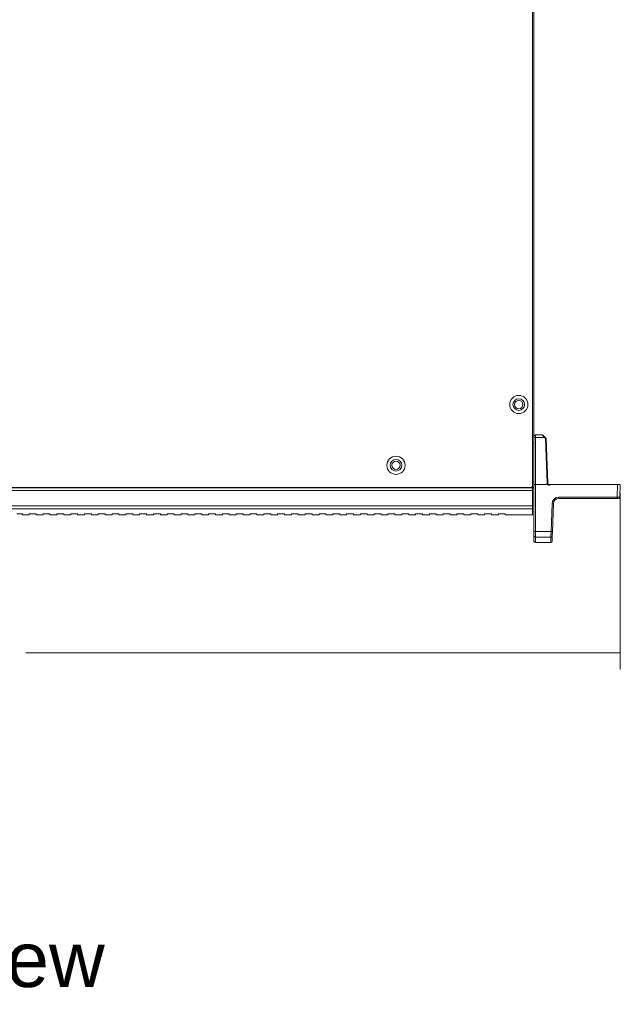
# Model space of a CAD drawing. Header units: millimetres. Extents: x 0 to 2122, y 0 to 1639.
# Tile 21 of 85: x 555 to 773, y 914 to 1270. Entities that reach past the tile are written whole.
import ezdxf

# ---------------------------------------------------------------- set-up
doc = ezdxf.new("R2010")
doc.units = ezdxf.units.MM
doc.layers.add('1', color=7, linetype='Continuous', true_color=0xffffff)
doc.styles.add('Arial', font='arial.ttf')

msp = doc.modelspace()

# ---------------------------------------------------------------- linework, layer by layer
at = {"layer": '1', "color": 7, "linetype": 'Continuous', "lineweight": 13}
for p, q in [((741.21, 1463.39), (741.21, 1101.39)), ((741.71, 1429.49), (741.71, 1119.39)), ((741.71, 1116.89), (741.21, 1116.89)), ((741.71, 1118.91), (741.71, 1119.39)), ((741.71, 1101.89), (741.71, 1118.91)), ((742.21, 1119.89), (744.73, 1119.89)), ((742.21, 1119.89), (742.21, 1118.93)), ((745.47, 1118.93), (742.21, 1118.93)), ((742.21, 1118.93), (742.21, 1101.89)), ((745.47, 1118.93), (744.73, 1119.89)), ((744.9, 1119.82), (745.65, 1119.1)), ((745.87, 1118.54), (745.47, 1118.93)), ((745.65, 1119.1), (746.05, 1118.71)), ((746.44, 1102.37), (745.87, 1118.54)), ((746.12, 1118.54), (746.69, 1102.37)), ((741.21, 1102.89), (741.71, 1102.89)), ((741.21, 1100.69), (322.21, 1100.69)), ((741.21, 1099.69), (322.21, 1099.69)), ((322.71, 1100.89), (740.71, 1100.89)), ((741.21, 1100.69), (741.21, 1101.39)), ((741.71, 1100.89), (741.21, 1100.89)), ((741.21, 1099.69), (741.21, 1100.69)), ((741.21, 1094.19), (741.21, 1099.69)), ((741.71, 1084.9), (741.71, 1101.89)), ((742.21, 1101.89), (741.71, 1101.89)), ((742.21, 1101.89), (742.21, 1084.89)), ((742.21, 1101.89), (746.64, 1101.89)), ((747.74, 1101.89), (772.01, 1101.89)), ((771.85, 1097.37), (772.01, 1101.89)), ((772.01, 1101.89), (773.01, 1101.89)), ((773.01, 1101.89), (772.85, 1097.37)), ((750.76, 1097.37), (771.85, 1097.37)), ((750.76, 1097.37), (750.76, 1096.89)), ((771.85, 1096.89), (750.76, 1096.89)), ((771.85, 1097.37), (771.85, 1096.89)), ((772.35, 1096.89), (771.85, 1096.89)), ((741.21, 1094.19), (322.21, 1094.19)), ((741.21, 1093.12), (322.21, 1093.12)), ((741.21, 1093.12), (741.21, 1094.19)), ((741.21, 1093.12), (741.21, 1090.89)), ((747.91, 1084.89), (748.26, 1094.96)), ((748.76, 1094.96), (748.41, 1084.89)), ((554.31, 1091.34), (555.81, 1091.34)), ((556.31, 1090.89), (556.31, 1091.3)), ((556.31, 1090.89), (558.81, 1090.89)), ((558.81, 1090.89), (558.81, 1091.3)), ((559.31, 1091.34), (560.81, 1091.34)), ((561.31, 1090.89), (561.31, 1091.3)), ((561.31, 1090.89), (563.81, 1090.89)), ((563.81, 1090.89), (563.81, 1091.3)), ((564.31, 1091.34), (565.81, 1091.34)), ((566.31, 1090.89), (566.31, 1091.3)), ((566.31, 1090.89), (568.81, 1090.89)), ((568.81, 1090.89), (568.81, 1091.3)), ((569.31, 1091.34), (570.81, 1091.34)), ((571.31, 1090.89), (571.31, 1091.3)), ((571.31, 1090.89), (573.81, 1090.89)), ((573.81, 1090.89), (573.81, 1091.3)), ((574.31, 1091.34), (575.81, 1091.34)), ((576.31, 1090.89), (576.31, 1091.3)), ((576.31, 1090.89), (578.81, 1090.89)), ((578.81, 1090.89), (578.81, 1091.3)), ((579.31, 1091.34), (580.81, 1091.34)), ((581.31, 1090.89), (581.31, 1091.3)), ((581.31, 1090.89), (583.81, 1090.89)), ((583.81, 1090.89), (583.81, 1091.3)), ((584.31, 1091.34), (585.81, 1091.34)), ((586.31, 1090.89), (586.31, 1091.3)), ((586.31, 1090.89), (588.81, 1090.89)), ((588.81, 1090.89), (588.81, 1091.3)), ((589.31, 1091.34), (590.81, 1091.34)), ((591.31, 1090.89), (591.31, 1091.3)), ((591.31, 1090.89), (593.81, 1090.89)), ((593.81, 1090.89), (593.81, 1091.3)), ((594.31, 1091.34), (595.81, 1091.34)), ((596.31, 1090.89), (596.31, 1091.3)), ((596.31, 1090.89), (598.81, 1090.89)), ((598.81, 1090.89), (598.81, 1091.3)), ((599.31, 1091.34), (600.81, 1091.34)), ((601.31, 1090.89), (601.31, 1091.3)), ((601.31, 1090.89), (603.81, 1090.89)), ((603.81, 1090.89), (603.81, 1091.3)), ((604.31, 1091.34), (605.81, 1091.34)), ((606.31, 1090.89), (606.31, 1091.3)), ((606.31, 1090.89), (608.81, 1090.89)), ((608.81, 1090.89), (608.81, 1091.3)), ((609.31, 1091.34), (610.81, 1091.34)), ((611.31, 1090.89), (611.31, 1091.3)), ((611.31, 1090.89), (613.81, 1090.89)), ((613.81, 1090.89), (613.81, 1091.3)), ((614.31, 1091.34), (615.81, 1091.34)), ((616.31, 1090.89), (616.31, 1091.3)), ((616.31, 1090.89), (618.81, 1090.89)), ((618.81, 1090.89), (618.81, 1091.3)), ((619.31, 1091.34), (620.81, 1091.34)), ((621.31, 1090.89), (621.31, 1091.3)), ((621.31, 1090.89), (623.81, 1090.89)), ((623.81, 1090.89), (623.81, 1091.3)), ((624.31, 1091.34), (625.81, 1091.34)), ((626.31, 1090.89), (626.31, 1091.3)), ((626.31, 1090.89), (628.81, 1090.89)), ((628.81, 1090.89), (628.81, 1091.3)), ((629.31, 1091.34), (630.81, 1091.34)), ((631.31, 1090.89), (631.31, 1091.3)), ((631.31, 1090.89), (633.81, 1090.89)), ((633.81, 1090.89), (633.81, 1091.3)), ((634.31, 1091.34), (635.81, 1091.34)), ((636.31, 1090.89), (636.31, 1091.3)), ((636.31, 1090.89), (638.81, 1090.89)), ((638.81, 1090.89), (638.81, 1091.3)), ((639.31, 1091.34), (640.81, 1091.34)), ((641.31, 1090.89), (641.31, 1091.3)), ((641.31, 1090.89), (643.81, 1090.89)), ((643.81, 1090.89), (643.81, 1091.3)), ((644.31, 1091.34), (645.81, 1091.34)), ((646.31, 1090.89), (646.31, 1091.3)), ((646.31, 1090.89), (648.81, 1090.89)), ((648.81, 1090.89), (648.81, 1091.3)), ((649.31, 1091.34), (650.81, 1091.34)), ((651.31, 1090.89), (651.31, 1091.3)), ((651.31, 1090.89), (653.81, 1090.89)), ((653.81, 1090.89), (653.81, 1091.3)), ((654.31, 1091.34), (655.81, 1091.34)), ((656.31, 1090.89), (656.31, 1091.3)), ((656.31, 1090.89), (658.81, 1090.89)), ((658.81, 1090.89), (658.81, 1091.3)), ((659.31, 1091.34), (660.81, 1091.34)), ((661.31, 1090.89), (661.31, 1091.3)), ((661.31, 1090.89), (663.81, 1090.89)), ((663.81, 1090.89), (663.81, 1091.3)), ((664.31, 1091.34), (665.81, 1091.34)), ((666.31, 1090.89), (666.31, 1091.3)), ((666.31, 1090.89), (668.81, 1090.89)), ((668.81, 1090.89), (668.81, 1091.3)), ((669.31, 1091.34), (670.81, 1091.34)), ((671.31, 1090.89), (671.31, 1091.3)), ((671.31, 1090.89), (673.81, 1090.89)), ((673.81, 1090.89), (673.81, 1091.3)), ((674.31, 1091.34), (675.81, 1091.34)), ((676.31, 1090.89), (676.31, 1091.3)), ((676.31, 1090.89), (678.81, 1090.89)), ((678.81, 1090.89), (678.81, 1091.3)), ((679.31, 1091.34), (680.81, 1091.34)), ((681.31, 1090.89), (681.31, 1091.3)), ((681.31, 1090.89), (683.81, 1090.89)), ((683.81, 1090.89), (683.81, 1091.3)), ((684.31, 1091.34), (685.81, 1091.34)), ((686.31, 1090.89), (686.31, 1091.3)), ((686.31, 1090.89), (688.81, 1090.89)), ((688.81, 1090.89), (688.81, 1091.3)), ((689.31, 1091.34), (690.81, 1091.34)), ((691.31, 1090.89), (691.31, 1091.3)), ((691.31, 1090.89), (693.81, 1090.89)), ((693.81, 1090.89), (693.81, 1091.3)), ((694.31, 1091.34), (695.81, 1091.34)), ((696.31, 1090.89), (696.31, 1091.3)), ((696.31, 1090.89), (698.81, 1090.89)), ((698.81, 1090.89), (698.81, 1091.3)), ((699.31, 1091.34), (700.81, 1091.34)), ((701.31, 1090.89), (701.31, 1091.3)), ((701.31, 1090.89), (703.81, 1090.89)), ((703.81, 1090.89), (703.81, 1091.3)), ((704.31, 1091.34), (705.81, 1091.34)), ((706.31, 1090.89), (706.31, 1091.3)), ((706.31, 1090.89), (708.81, 1090.89)), ((708.81, 1090.89), (708.81, 1091.3)), ((709.31, 1091.34), (710.81, 1091.34)), ((711.31, 1090.89), (711.31, 1091.3)), ((711.31, 1090.89), (713.81, 1090.89)), ((713.81, 1090.89), (713.81, 1091.3)), ((714.31, 1091.34), (715.81, 1091.34)), ((716.31, 1090.89), (716.31, 1091.3)), ((716.31, 1090.89), (718.81, 1090.89)), ((718.81, 1090.89), (718.81, 1091.3)), ((719.31, 1091.34), (720.81, 1091.34)), ((721.31, 1090.89), (721.31, 1091.3)), ((721.31, 1090.89), (723.81, 1090.89)), ((723.81, 1090.89), (723.81, 1091.3)), ((724.31, 1091.34), (725.81, 1091.34)), ((726.31, 1090.89), (726.31, 1091.3)), ((726.31, 1090.89), (728.81, 1090.89)), ((728.81, 1090.89), (728.81, 1091.3)), ((729.31, 1091.34), (730.81, 1091.34)), ((731.31, 1090.89), (731.31, 1091.3)), ((731.31, 1090.89), (741.21, 1090.89)), ((741.71, 1083.3), (741.71, 1084.9)), ((742.21, 1084.89), (747.91, 1084.89)), ((742.21, 1084.89), (742.21, 1082.81)), ((747.91, 1084.89), (747.86, 1082.81)), ((748.36, 1083.28), (748.41, 1084.89)), ((741.71, 1081.39), (741.71, 1083.3)), ((747.86, 1082.81), (742.21, 1082.81)), ((742.21, 1080.89), (742.21, 1082.81)), ((747.86, 1082.81), (747.79, 1080.89)), ((748.36, 1083.28), (748.29, 1081.37)), ((742.21, 1080.89), (747.79, 1080.89))]:
    msp.add_line(p, q, dxfattribs=at)
at = {"layer": '1', "color": 7, "lineweight": 13}
for p, q in [((773.01, 1098.89), (773.01, 1034.89)), ((773.01, 1040.89), (557.59, 1040.89))]:
    msp.add_line(p, q, dxfattribs=at)
at = {"layer": '1', "color": 7, "linetype": 'Continuous', "lineweight": 13}
for centre, radius in [((736.21, 1130.89), 3.3), ((736.21, 1130.89), 2.1), ((736.21, 1130.89), 1.5), ((691.71, 1108.89), 3.3), ((691.71, 1108.89), 2.1), ((691.71, 1108.89), 1.5)]:
    msp.add_circle(centre, radius, dxfattribs=at)
at = {"layer": '1', "color": 7, "linetype": 'Continuous', "lineweight": 13, "extrusion": (0, 0, -1)}
for centre, radius, start, end in [((-742.21, 1119.39), 0.5, 0, 90), ((-745.87, 1118.53), 0.25, 134, 178), ((-772.35, 1097.39), 0.5, 182, 270), ((-747.79, 1081.39), 0.5, 182, 267.7066)]:
    msp.add_arc(centre, radius, start, end, dxfattribs=at)
at = {"layer": '1', "color": 7, "linetype": 'Continuous', "lineweight": 13}
for centre, radius, start, end in [((744.73, 1119.64), 0.25, 46, 90), ((747.19, 1102.4), 0.75, 182, 222.7109), ((747.19, 1102.39), 0.5, 182, 270), ((740.71, 1101.39), 0.5, 270, 0), ((750.76, 1094.87), 2.5, 90, 178), ((750.76, 1094.89), 2, 90, 178), ((742.21, 1081.39), 0.5, 180, 270)]:
    msp.add_arc(centre, radius, start, end, dxfattribs=at)
for centre, major_axis, ratio, start_param, end_param in [((742.21, 1118.91), (-0.5, 0), 0.034899, 4.712389, 6.283185), ((745.47, 1118.92), (0.174, 0.18), 0.024251, 0, 1.545689), ((745.87, 1118.53), (-0.174, -0.18), 0.024251, 3.141593, 4.687282), ((745.87, 1118.53), (0.25, 0.009), 0.034878, 0, 1.569578), ((746.44, 1102.36), (0.25, 0.009), 0.034878, 0, 1.569578), ((771.85, 1097.39), (-1, 0.02), 0.017434, 1.57171, 3.141288), ((748.26, 1094.98), (-0.5, 0.017), 0.034878, 1.572014, 3.141593), ((742.21, 1084.9), (0.5, 0), 0.034899, 3.141593, 4.712389), ((747.91, 1084.9), (-0.5, 0.017), 0.034878, 1.572014, 3.141593), ((742.21, 1083.3), (0.5, 0), 0.98085, 3.141593, 4.712389), ((747.86, 1083.3), (0.5, -0.017), 0.980828, 4.746627, 6.283185)]:
    msp.add_ellipse(centre, major_axis=major_axis, ratio=ratio, start_param=start_param, end_param=end_param, dxfattribs=at)
for points, knots in [([(747.74, 1101.89), (747.73, 1101.89), (747.72, 1101.89), (747.67, 1101.87), (747.63, 1101.85), (747.5, 1101.78), (747.39, 1101.74), (747.17, 1101.72), (747.05, 1101.73), (746.9, 1101.77), (746.84, 1101.8), (746.75, 1101.84), (746.71, 1101.87), (746.66, 1101.89), (746.65, 1101.89), (746.64, 1101.89)], [0, 0, 0, 0, 0.027361, 0.027361, 0.132959, 0.132959, 0.427617, 0.427617, 0.709035, 0.709035, 0.85402, 0.85402, 0.975862, 0.975862, 1, 1, 1, 1]), ([(747.19, 1101.89), (747.19, 1101.89), (747.19, 1101.89), (747.31, 1101.89), (747.43, 1101.89), (747.62, 1101.89), (747.68, 1101.89), (747.74, 1101.89)], [0, 0, 0, 0, 0.007299, 0.007299, 0.70722, 0.70722, 1, 1, 1, 1]), ([(555.81, 1091.34), (555.86, 1091.34), (555.92, 1091.34), (556.02, 1091.34), (556.07, 1091.34), (556.16, 1091.33), (556.2, 1091.33), (556.26, 1091.32), (556.28, 1091.31), (556.3, 1091.3), (556.31, 1091.3), (556.31, 1091.3)], [0, 0, 0, 0, 0.213772, 0.213772, 0.427515, 0.427515, 0.641702, 0.641702, 0.856811, 0.856811, 1, 1, 1, 1]), ([(558.81, 1091.3), (558.81, 1091.3), (558.81, 1091.31), (558.85, 1091.32), (558.88, 1091.32), (558.95, 1091.33), (558.99, 1091.33), (559.09, 1091.34), (559.14, 1091.34), (559.23, 1091.34), (559.27, 1091.34), (559.31, 1091.34)], [0, 0, 0, 0, 0.216072, 0.216072, 0.432165, 0.432165, 0.6479, 0.6479, 0.862754, 0.862754, 1, 1, 1, 1]), ([(560.81, 1091.34), (560.86, 1091.34), (560.92, 1091.34), (561.02, 1091.34), (561.07, 1091.34), (561.16, 1091.33), (561.2, 1091.33), (561.26, 1091.32), (561.28, 1091.31), (561.3, 1091.3), (561.31, 1091.3), (561.31, 1091.3)], [0, 0, 0, 0, 0.213772, 0.213772, 0.427515, 0.427515, 0.641702, 0.641702, 0.856811, 0.856811, 1, 1, 1, 1]), ([(563.81, 1091.3), (563.81, 1091.3), (563.81, 1091.31), (563.85, 1091.32), (563.88, 1091.32), (563.95, 1091.33), (563.99, 1091.33), (564.09, 1091.34), (564.14, 1091.34), (564.23, 1091.34), (564.27, 1091.34), (564.31, 1091.34)], [0, 0, 0, 0, 0.216072, 0.216072, 0.432165, 0.432165, 0.6479, 0.6479, 0.862754, 0.862754, 1, 1, 1, 1]), ([(565.81, 1091.34), (565.86, 1091.34), (565.92, 1091.34), (566.02, 1091.34), (566.07, 1091.34), (566.16, 1091.33), (566.2, 1091.33), (566.26, 1091.32), (566.28, 1091.31), (566.3, 1091.3), (566.31, 1091.3), (566.31, 1091.3)], [0, 0, 0, 0, 0.213772, 0.213772, 0.427515, 0.427515, 0.641702, 0.641702, 0.856811, 0.856811, 1, 1, 1, 1]), ([(568.81, 1091.3), (568.81, 1091.3), (568.81, 1091.31), (568.85, 1091.32), (568.88, 1091.32), (568.95, 1091.33), (568.99, 1091.33), (569.09, 1091.34), (569.14, 1091.34), (569.23, 1091.34), (569.27, 1091.34), (569.31, 1091.34)], [0, 0, 0, 0, 0.216072, 0.216072, 0.432165, 0.432165, 0.6479, 0.6479, 0.862754, 0.862754, 1, 1, 1, 1]), ([(570.81, 1091.34), (570.86, 1091.34), (570.92, 1091.34), (571.02, 1091.34), (571.07, 1091.34), (571.16, 1091.33), (571.2, 1091.33), (571.26, 1091.32), (571.28, 1091.31), (571.3, 1091.3), (571.31, 1091.3), (571.31, 1091.3)], [0, 0, 0, 0, 0.213772, 0.213772, 0.427515, 0.427515, 0.641702, 0.641702, 0.856811, 0.856811, 1, 1, 1, 1]), ([(573.81, 1091.3), (573.81, 1091.3), (573.81, 1091.31), (573.85, 1091.32), (573.88, 1091.32), (573.95, 1091.33), (573.99, 1091.33), (574.09, 1091.34), (574.14, 1091.34), (574.23, 1091.34), (574.27, 1091.34), (574.31, 1091.34)], [0, 0, 0, 0, 0.216072, 0.216072, 0.432165, 0.432165, 0.6479, 0.6479, 0.862754, 0.862754, 1, 1, 1, 1]), ([(575.81, 1091.34), (575.86, 1091.34), (575.92, 1091.34), (576.02, 1091.34), (576.07, 1091.34), (576.16, 1091.33), (576.2, 1091.33), (576.26, 1091.32), (576.28, 1091.31), (576.3, 1091.3), (576.31, 1091.3), (576.31, 1091.3)], [0, 0, 0, 0, 0.213772, 0.213772, 0.427515, 0.427515, 0.641702, 0.641702, 0.856811, 0.856811, 1, 1, 1, 1]), ([(578.81, 1091.3), (578.81, 1091.3), (578.81, 1091.31), (578.85, 1091.32), (578.88, 1091.32), (578.95, 1091.33), (578.99, 1091.33), (579.09, 1091.34), (579.14, 1091.34), (579.23, 1091.34), (579.27, 1091.34), (579.31, 1091.34)], [0, 0, 0, 0, 0.216072, 0.216072, 0.432165, 0.432165, 0.6479, 0.6479, 0.862754, 0.862754, 1, 1, 1, 1]), ([(580.81, 1091.34), (580.86, 1091.34), (580.92, 1091.34), (581.02, 1091.34), (581.07, 1091.34), (581.16, 1091.33), (581.2, 1091.33), (581.26, 1091.32), (581.28, 1091.31), (581.3, 1091.3), (581.31, 1091.3), (581.31, 1091.3)], [0, 0, 0, 0, 0.213772, 0.213772, 0.427515, 0.427515, 0.641702, 0.641702, 0.856811, 0.856811, 1, 1, 1, 1]), ([(583.81, 1091.3), (583.81, 1091.3), (583.81, 1091.31), (583.85, 1091.32), (583.88, 1091.32), (583.95, 1091.33), (583.99, 1091.33), (584.09, 1091.34), (584.14, 1091.34), (584.23, 1091.34), (584.27, 1091.34), (584.31, 1091.34)], [0, 0, 0, 0, 0.216072, 0.216072, 0.432165, 0.432165, 0.6479, 0.6479, 0.862754, 0.862754, 1, 1, 1, 1]), ([(585.81, 1091.34), (585.86, 1091.34), (585.92, 1091.34), (586.02, 1091.34), (586.07, 1091.34), (586.16, 1091.33), (586.2, 1091.33), (586.26, 1091.32), (586.28, 1091.31), (586.3, 1091.3), (586.31, 1091.3), (586.31, 1091.3)], [0, 0, 0, 0, 0.213772, 0.213772, 0.427515, 0.427515, 0.641702, 0.641702, 0.856811, 0.856811, 1, 1, 1, 1]), ([(588.81, 1091.3), (588.81, 1091.3), (588.81, 1091.31), (588.85, 1091.32), (588.88, 1091.32), (588.95, 1091.33), (588.99, 1091.33), (589.09, 1091.34), (589.14, 1091.34), (589.23, 1091.34), (589.27, 1091.34), (589.31, 1091.34)], [0, 0, 0, 0, 0.216072, 0.216072, 0.432165, 0.432165, 0.6479, 0.6479, 0.862754, 0.862754, 1, 1, 1, 1]), ([(590.81, 1091.34), (590.86, 1091.34), (590.92, 1091.34), (591.02, 1091.34), (591.07, 1091.34), (591.16, 1091.33), (591.2, 1091.33), (591.26, 1091.32), (591.28, 1091.31), (591.3, 1091.3), (591.31, 1091.3), (591.31, 1091.3)], [0, 0, 0, 0, 0.213772, 0.213772, 0.427515, 0.427515, 0.641702, 0.641702, 0.856811, 0.856811, 1, 1, 1, 1]), ([(593.81, 1091.3), (593.81, 1091.3), (593.81, 1091.31), (593.85, 1091.32), (593.88, 1091.32), (593.95, 1091.33), (593.99, 1091.33), (594.09, 1091.34), (594.14, 1091.34), (594.23, 1091.34), (594.27, 1091.34), (594.31, 1091.34)], [0, 0, 0, 0, 0.216072, 0.216072, 0.432165, 0.432165, 0.6479, 0.6479, 0.862754, 0.862754, 1, 1, 1, 1]), ([(595.81, 1091.34), (595.86, 1091.34), (595.92, 1091.34), (596.02, 1091.34), (596.07, 1091.34), (596.16, 1091.33), (596.2, 1091.33), (596.26, 1091.32), (596.28, 1091.31), (596.3, 1091.3), (596.31, 1091.3), (596.31, 1091.3)], [0, 0, 0, 0, 0.213772, 0.213772, 0.427515, 0.427515, 0.641702, 0.641702, 0.856811, 0.856811, 1, 1, 1, 1]), ([(598.81, 1091.3), (598.81, 1091.3), (598.81, 1091.31), (598.85, 1091.32), (598.88, 1091.32), (598.95, 1091.33), (598.99, 1091.33), (599.09, 1091.34), (599.14, 1091.34), (599.23, 1091.34), (599.27, 1091.34), (599.31, 1091.34)], [0, 0, 0, 0, 0.216072, 0.216072, 0.432165, 0.432165, 0.6479, 0.6479, 0.862754, 0.862754, 1, 1, 1, 1]), ([(600.81, 1091.34), (600.86, 1091.34), (600.92, 1091.34), (601.02, 1091.34), (601.07, 1091.34), (601.16, 1091.33), (601.2, 1091.33), (601.26, 1091.32), (601.28, 1091.31), (601.3, 1091.3), (601.31, 1091.3), (601.31, 1091.3)], [0, 0, 0, 0, 0.213772, 0.213772, 0.427515, 0.427515, 0.641702, 0.641702, 0.856811, 0.856811, 1, 1, 1, 1]), ([(603.81, 1091.3), (603.81, 1091.3), (603.81, 1091.31), (603.85, 1091.32), (603.88, 1091.32), (603.95, 1091.33), (603.99, 1091.33), (604.09, 1091.34), (604.14, 1091.34), (604.23, 1091.34), (604.27, 1091.34), (604.31, 1091.34)], [0, 0, 0, 0, 0.216072, 0.216072, 0.432165, 0.432165, 0.6479, 0.6479, 0.862754, 0.862754, 1, 1, 1, 1]), ([(605.81, 1091.34), (605.86, 1091.34), (605.92, 1091.34), (606.02, 1091.34), (606.07, 1091.34), (606.16, 1091.33), (606.2, 1091.33), (606.26, 1091.32), (606.28, 1091.31), (606.3, 1091.3), (606.31, 1091.3), (606.31, 1091.3)], [0, 0, 0, 0, 0.213772, 0.213772, 0.427515, 0.427515, 0.641702, 0.641702, 0.856811, 0.856811, 1, 1, 1, 1]), ([(608.81, 1091.3), (608.81, 1091.3), (608.81, 1091.31), (608.85, 1091.32), (608.88, 1091.32), (608.95, 1091.33), (608.99, 1091.33), (609.09, 1091.34), (609.14, 1091.34), (609.23, 1091.34), (609.27, 1091.34), (609.31, 1091.34)], [0, 0, 0, 0, 0.216072, 0.216072, 0.432165, 0.432165, 0.6479, 0.6479, 0.862754, 0.862754, 1, 1, 1, 1]), ([(610.81, 1091.34), (610.86, 1091.34), (610.92, 1091.34), (611.02, 1091.34), (611.07, 1091.34), (611.16, 1091.33), (611.2, 1091.33), (611.26, 1091.32), (611.28, 1091.31), (611.3, 1091.3), (611.31, 1091.3), (611.31, 1091.3)], [0, 0, 0, 0, 0.213772, 0.213772, 0.427515, 0.427515, 0.641702, 0.641702, 0.856811, 0.856811, 1, 1, 1, 1]), ([(613.81, 1091.3), (613.81, 1091.3), (613.81, 1091.31), (613.85, 1091.32), (613.88, 1091.32), (613.95, 1091.33), (613.99, 1091.33), (614.09, 1091.34), (614.14, 1091.34), (614.23, 1091.34), (614.27, 1091.34), (614.31, 1091.34)], [0, 0, 0, 0, 0.216072, 0.216072, 0.432165, 0.432165, 0.6479, 0.6479, 0.862754, 0.862754, 1, 1, 1, 1]), ([(615.81, 1091.34), (615.86, 1091.34), (615.92, 1091.34), (616.02, 1091.34), (616.07, 1091.34), (616.16, 1091.33), (616.2, 1091.33), (616.26, 1091.32), (616.28, 1091.31), (616.3, 1091.3), (616.31, 1091.3), (616.31, 1091.3)], [0, 0, 0, 0, 0.213772, 0.213772, 0.427515, 0.427515, 0.641702, 0.641702, 0.856811, 0.856811, 1, 1, 1, 1]), ([(618.81, 1091.3), (618.81, 1091.3), (618.81, 1091.31), (618.85, 1091.32), (618.88, 1091.32), (618.95, 1091.33), (618.99, 1091.33), (619.09, 1091.34), (619.14, 1091.34), (619.23, 1091.34), (619.27, 1091.34), (619.31, 1091.34)], [0, 0, 0, 0, 0.216072, 0.216072, 0.432165, 0.432165, 0.6479, 0.6479, 0.862754, 0.862754, 1, 1, 1, 1]), ([(620.81, 1091.34), (620.86, 1091.34), (620.92, 1091.34), (621.02, 1091.34), (621.07, 1091.34), (621.16, 1091.33), (621.2, 1091.33), (621.26, 1091.32), (621.28, 1091.31), (621.3, 1091.3), (621.31, 1091.3), (621.31, 1091.3)], [0, 0, 0, 0, 0.213772, 0.213772, 0.427515, 0.427515, 0.641702, 0.641702, 0.856811, 0.856811, 1, 1, 1, 1]), ([(623.81, 1091.3), (623.81, 1091.3), (623.81, 1091.31), (623.85, 1091.32), (623.88, 1091.32), (623.95, 1091.33), (623.99, 1091.33), (624.09, 1091.34), (624.14, 1091.34), (624.23, 1091.34), (624.27, 1091.34), (624.31, 1091.34)], [0, 0, 0, 0, 0.216072, 0.216072, 0.432165, 0.432165, 0.6479, 0.6479, 0.862754, 0.862754, 1, 1, 1, 1]), ([(625.81, 1091.34), (625.86, 1091.34), (625.92, 1091.34), (626.02, 1091.34), (626.07, 1091.34), (626.16, 1091.33), (626.2, 1091.33), (626.26, 1091.32), (626.28, 1091.31), (626.3, 1091.3), (626.31, 1091.3), (626.31, 1091.3)], [0, 0, 0, 0, 0.213772, 0.213772, 0.427515, 0.427515, 0.641702, 0.641702, 0.856811, 0.856811, 1, 1, 1, 1]), ([(628.81, 1091.3), (628.81, 1091.3), (628.81, 1091.31), (628.85, 1091.32), (628.88, 1091.32), (628.95, 1091.33), (628.99, 1091.33), (629.09, 1091.34), (629.14, 1091.34), (629.23, 1091.34), (629.27, 1091.34), (629.31, 1091.34)], [0, 0, 0, 0, 0.216072, 0.216072, 0.432165, 0.432165, 0.6479, 0.6479, 0.862754, 0.862754, 1, 1, 1, 1]), ([(630.81, 1091.34), (630.86, 1091.34), (630.92, 1091.34), (631.02, 1091.34), (631.07, 1091.34), (631.16, 1091.33), (631.2, 1091.33), (631.26, 1091.32), (631.28, 1091.31), (631.3, 1091.3), (631.31, 1091.3), (631.31, 1091.3)], [0, 0, 0, 0, 0.213772, 0.213772, 0.427515, 0.427515, 0.641702, 0.641702, 0.856811, 0.856811, 1, 1, 1, 1]), ([(633.81, 1091.3), (633.81, 1091.3), (633.81, 1091.31), (633.85, 1091.32), (633.88, 1091.32), (633.95, 1091.33), (633.99, 1091.33), (634.09, 1091.34), (634.14, 1091.34), (634.23, 1091.34), (634.27, 1091.34), (634.31, 1091.34)], [0, 0, 0, 0, 0.216072, 0.216072, 0.432165, 0.432165, 0.6479, 0.6479, 0.862754, 0.862754, 1, 1, 1, 1]), ([(635.81, 1091.34), (635.86, 1091.34), (635.92, 1091.34), (636.02, 1091.34), (636.07, 1091.34), (636.16, 1091.33), (636.2, 1091.33), (636.26, 1091.32), (636.28, 1091.31), (636.3, 1091.3), (636.31, 1091.3), (636.31, 1091.3)], [0, 0, 0, 0, 0.213772, 0.213772, 0.427515, 0.427515, 0.641702, 0.641702, 0.856811, 0.856811, 1, 1, 1, 1]), ([(638.81, 1091.3), (638.81, 1091.3), (638.81, 1091.31), (638.85, 1091.32), (638.88, 1091.32), (638.95, 1091.33), (638.99, 1091.33), (639.09, 1091.34), (639.14, 1091.34), (639.23, 1091.34), (639.27, 1091.34), (639.31, 1091.34)], [0, 0, 0, 0, 0.216072, 0.216072, 0.432165, 0.432165, 0.6479, 0.6479, 0.862754, 0.862754, 1, 1, 1, 1]), ([(640.81, 1091.34), (640.86, 1091.34), (640.92, 1091.34), (641.02, 1091.34), (641.07, 1091.34), (641.16, 1091.33), (641.2, 1091.33), (641.26, 1091.32), (641.28, 1091.31), (641.3, 1091.3), (641.31, 1091.3), (641.31, 1091.3)], [0, 0, 0, 0, 0.213772, 0.213772, 0.427515, 0.427515, 0.641702, 0.641702, 0.856811, 0.856811, 1, 1, 1, 1]), ([(643.81, 1091.3), (643.81, 1091.3), (643.81, 1091.31), (643.85, 1091.32), (643.88, 1091.32), (643.95, 1091.33), (643.99, 1091.33), (644.09, 1091.34), (644.14, 1091.34), (644.23, 1091.34), (644.27, 1091.34), (644.31, 1091.34)], [0, 0, 0, 0, 0.216072, 0.216072, 0.432165, 0.432165, 0.6479, 0.6479, 0.862754, 0.862754, 1, 1, 1, 1]), ([(645.81, 1091.34), (645.86, 1091.34), (645.92, 1091.34), (646.02, 1091.34), (646.07, 1091.34), (646.16, 1091.33), (646.2, 1091.33), (646.26, 1091.32), (646.28, 1091.31), (646.3, 1091.3), (646.31, 1091.3), (646.31, 1091.3)], [0, 0, 0, 0, 0.213772, 0.213772, 0.427515, 0.427515, 0.641702, 0.641702, 0.856811, 0.856811, 1, 1, 1, 1]), ([(648.81, 1091.3), (648.81, 1091.3), (648.81, 1091.31), (648.85, 1091.32), (648.88, 1091.32), (648.95, 1091.33), (648.99, 1091.33), (649.09, 1091.34), (649.14, 1091.34), (649.23, 1091.34), (649.27, 1091.34), (649.31, 1091.34)], [0, 0, 0, 0, 0.216072, 0.216072, 0.432165, 0.432165, 0.6479, 0.6479, 0.862754, 0.862754, 1, 1, 1, 1]), ([(650.81, 1091.34), (650.86, 1091.34), (650.92, 1091.34), (651.02, 1091.34), (651.07, 1091.34), (651.16, 1091.33), (651.2, 1091.33), (651.26, 1091.32), (651.28, 1091.31), (651.3, 1091.3), (651.31, 1091.3), (651.31, 1091.3)], [0, 0, 0, 0, 0.213772, 0.213772, 0.427515, 0.427515, 0.641702, 0.641702, 0.856811, 0.856811, 1, 1, 1, 1]), ([(653.81, 1091.3), (653.81, 1091.3), (653.81, 1091.31), (653.85, 1091.32), (653.88, 1091.32), (653.95, 1091.33), (653.99, 1091.33), (654.09, 1091.34), (654.14, 1091.34), (654.23, 1091.34), (654.27, 1091.34), (654.31, 1091.34)], [0, 0, 0, 0, 0.216072, 0.216072, 0.432165, 0.432165, 0.6479, 0.6479, 0.862754, 0.862754, 1, 1, 1, 1]), ([(655.81, 1091.34), (655.86, 1091.34), (655.92, 1091.34), (656.02, 1091.34), (656.07, 1091.34), (656.16, 1091.33), (656.2, 1091.33), (656.26, 1091.32), (656.28, 1091.31), (656.3, 1091.3), (656.31, 1091.3), (656.31, 1091.3)], [0, 0, 0, 0, 0.213772, 0.213772, 0.427515, 0.427515, 0.641702, 0.641702, 0.856811, 0.856811, 1, 1, 1, 1]), ([(658.81, 1091.3), (658.81, 1091.3), (658.81, 1091.31), (658.85, 1091.32), (658.88, 1091.32), (658.95, 1091.33), (658.99, 1091.33), (659.09, 1091.34), (659.14, 1091.34), (659.23, 1091.34), (659.27, 1091.34), (659.31, 1091.34)], [0, 0, 0, 0, 0.216072, 0.216072, 0.432165, 0.432165, 0.6479, 0.6479, 0.862754, 0.862754, 1, 1, 1, 1]), ([(660.81, 1091.34), (660.86, 1091.34), (660.92, 1091.34), (661.02, 1091.34), (661.07, 1091.34), (661.16, 1091.33), (661.2, 1091.33), (661.26, 1091.32), (661.28, 1091.31), (661.3, 1091.3), (661.31, 1091.3), (661.31, 1091.3)], [0, 0, 0, 0, 0.213772, 0.213772, 0.427515, 0.427515, 0.641702, 0.641702, 0.856811, 0.856811, 1, 1, 1, 1]), ([(663.81, 1091.3), (663.81, 1091.3), (663.81, 1091.31), (663.85, 1091.32), (663.88, 1091.32), (663.95, 1091.33), (663.99, 1091.33), (664.09, 1091.34), (664.14, 1091.34), (664.23, 1091.34), (664.27, 1091.34), (664.31, 1091.34)], [0, 0, 0, 0, 0.216072, 0.216072, 0.432165, 0.432165, 0.6479, 0.6479, 0.862754, 0.862754, 1, 1, 1, 1]), ([(665.81, 1091.34), (665.86, 1091.34), (665.92, 1091.34), (666.02, 1091.34), (666.07, 1091.34), (666.16, 1091.33), (666.2, 1091.33), (666.26, 1091.32), (666.28, 1091.31), (666.3, 1091.3), (666.31, 1091.3), (666.31, 1091.3)], [0, 0, 0, 0, 0.213772, 0.213772, 0.427515, 0.427515, 0.641702, 0.641702, 0.856811, 0.856811, 1, 1, 1, 1]), ([(668.81, 1091.3), (668.81, 1091.3), (668.81, 1091.31), (668.85, 1091.32), (668.88, 1091.32), (668.95, 1091.33), (668.99, 1091.33), (669.09, 1091.34), (669.14, 1091.34), (669.23, 1091.34), (669.27, 1091.34), (669.31, 1091.34)], [0, 0, 0, 0, 0.216072, 0.216072, 0.432165, 0.432165, 0.6479, 0.6479, 0.862754, 0.862754, 1, 1, 1, 1]), ([(670.81, 1091.34), (670.86, 1091.34), (670.92, 1091.34), (671.02, 1091.34), (671.07, 1091.34), (671.16, 1091.33), (671.2, 1091.33), (671.26, 1091.32), (671.28, 1091.31), (671.3, 1091.3), (671.31, 1091.3), (671.31, 1091.3)], [0, 0, 0, 0, 0.213772, 0.213772, 0.427515, 0.427515, 0.641702, 0.641702, 0.856811, 0.856811, 1, 1, 1, 1]), ([(673.81, 1091.3), (673.81, 1091.3), (673.81, 1091.31), (673.85, 1091.32), (673.88, 1091.32), (673.95, 1091.33), (673.99, 1091.33), (674.09, 1091.34), (674.14, 1091.34), (674.23, 1091.34), (674.27, 1091.34), (674.31, 1091.34)], [0, 0, 0, 0, 0.216072, 0.216072, 0.432165, 0.432165, 0.6479, 0.6479, 0.862754, 0.862754, 1, 1, 1, 1]), ([(675.81, 1091.34), (675.86, 1091.34), (675.92, 1091.34), (676.02, 1091.34), (676.07, 1091.34), (676.16, 1091.33), (676.2, 1091.33), (676.26, 1091.32), (676.28, 1091.31), (676.3, 1091.3), (676.31, 1091.3), (676.31, 1091.3)], [0, 0, 0, 0, 0.213772, 0.213772, 0.427515, 0.427515, 0.641702, 0.641702, 0.856811, 0.856811, 1, 1, 1, 1]), ([(678.81, 1091.3), (678.81, 1091.3), (678.81, 1091.31), (678.85, 1091.32), (678.88, 1091.32), (678.95, 1091.33), (678.99, 1091.33), (679.09, 1091.34), (679.14, 1091.34), (679.23, 1091.34), (679.27, 1091.34), (679.31, 1091.34)], [0, 0, 0, 0, 0.216072, 0.216072, 0.432165, 0.432165, 0.6479, 0.6479, 0.862754, 0.862754, 1, 1, 1, 1]), ([(680.81, 1091.34), (680.86, 1091.34), (680.92, 1091.34), (681.02, 1091.34), (681.07, 1091.34), (681.16, 1091.33), (681.2, 1091.33), (681.26, 1091.32), (681.28, 1091.31), (681.3, 1091.3), (681.31, 1091.3), (681.31, 1091.3)], [0, 0, 0, 0, 0.213772, 0.213772, 0.427515, 0.427515, 0.641702, 0.641702, 0.856811, 0.856811, 1, 1, 1, 1]), ([(683.81, 1091.3), (683.81, 1091.3), (683.81, 1091.31), (683.85, 1091.32), (683.88, 1091.32), (683.95, 1091.33), (683.99, 1091.33), (684.09, 1091.34), (684.14, 1091.34), (684.23, 1091.34), (684.27, 1091.34), (684.31, 1091.34)], [0, 0, 0, 0, 0.216072, 0.216072, 0.432165, 0.432165, 0.6479, 0.6479, 0.862754, 0.862754, 1, 1, 1, 1]), ([(685.81, 1091.34), (685.86, 1091.34), (685.92, 1091.34), (686.02, 1091.34), (686.07, 1091.34), (686.16, 1091.33), (686.2, 1091.33), (686.26, 1091.32), (686.28, 1091.31), (686.3, 1091.3), (686.31, 1091.3), (686.31, 1091.3)], [0, 0, 0, 0, 0.213772, 0.213772, 0.427515, 0.427515, 0.641702, 0.641702, 0.856811, 0.856811, 1, 1, 1, 1]), ([(688.81, 1091.3), (688.81, 1091.3), (688.81, 1091.31), (688.85, 1091.32), (688.88, 1091.32), (688.95, 1091.33), (688.99, 1091.33), (689.09, 1091.34), (689.14, 1091.34), (689.23, 1091.34), (689.27, 1091.34), (689.31, 1091.34)], [0, 0, 0, 0, 0.216072, 0.216072, 0.432165, 0.432165, 0.6479, 0.6479, 0.862754, 0.862754, 1, 1, 1, 1]), ([(690.81, 1091.34), (690.86, 1091.34), (690.92, 1091.34), (691.02, 1091.34), (691.07, 1091.34), (691.16, 1091.33), (691.2, 1091.33), (691.26, 1091.32), (691.28, 1091.31), (691.3, 1091.3), (691.31, 1091.3), (691.31, 1091.3)], [0, 0, 0, 0, 0.213772, 0.213772, 0.427515, 0.427515, 0.641702, 0.641702, 0.856811, 0.856811, 1, 1, 1, 1]), ([(693.81, 1091.3), (693.81, 1091.3), (693.81, 1091.31), (693.85, 1091.32), (693.88, 1091.32), (693.95, 1091.33), (693.99, 1091.33), (694.09, 1091.34), (694.14, 1091.34), (694.23, 1091.34), (694.27, 1091.34), (694.31, 1091.34)], [0, 0, 0, 0, 0.216072, 0.216072, 0.432165, 0.432165, 0.6479, 0.6479, 0.862754, 0.862754, 1, 1, 1, 1]), ([(695.81, 1091.34), (695.86, 1091.34), (695.92, 1091.34), (696.02, 1091.34), (696.07, 1091.34), (696.16, 1091.33), (696.2, 1091.33), (696.26, 1091.32), (696.28, 1091.31), (696.3, 1091.3), (696.31, 1091.3), (696.31, 1091.3)], [0, 0, 0, 0, 0.213772, 0.213772, 0.427515, 0.427515, 0.641702, 0.641702, 0.856811, 0.856811, 1, 1, 1, 1]), ([(698.81, 1091.3), (698.81, 1091.3), (698.81, 1091.31), (698.85, 1091.32), (698.88, 1091.32), (698.95, 1091.33), (698.99, 1091.33), (699.09, 1091.34), (699.14, 1091.34), (699.23, 1091.34), (699.27, 1091.34), (699.31, 1091.34)], [0, 0, 0, 0, 0.216072, 0.216072, 0.432165, 0.432165, 0.6479, 0.6479, 0.862754, 0.862754, 1, 1, 1, 1]), ([(700.81, 1091.34), (700.86, 1091.34), (700.92, 1091.34), (701.02, 1091.34), (701.07, 1091.34), (701.16, 1091.33), (701.2, 1091.33), (701.26, 1091.32), (701.28, 1091.31), (701.3, 1091.3), (701.31, 1091.3), (701.31, 1091.3)], [0, 0, 0, 0, 0.213772, 0.213772, 0.427515, 0.427515, 0.641702, 0.641702, 0.856811, 0.856811, 1, 1, 1, 1]), ([(703.81, 1091.3), (703.81, 1091.3), (703.81, 1091.31), (703.85, 1091.32), (703.88, 1091.32), (703.95, 1091.33), (703.99, 1091.33), (704.09, 1091.34), (704.14, 1091.34), (704.23, 1091.34), (704.27, 1091.34), (704.31, 1091.34)], [0, 0, 0, 0, 0.216072, 0.216072, 0.432165, 0.432165, 0.6479, 0.6479, 0.862754, 0.862754, 1, 1, 1, 1]), ([(705.81, 1091.34), (705.86, 1091.34), (705.92, 1091.34), (706.02, 1091.34), (706.07, 1091.34), (706.16, 1091.33), (706.2, 1091.33), (706.26, 1091.32), (706.28, 1091.31), (706.3, 1091.3), (706.31, 1091.3), (706.31, 1091.3)], [0, 0, 0, 0, 0.213772, 0.213772, 0.427515, 0.427515, 0.641702, 0.641702, 0.856811, 0.856811, 1, 1, 1, 1]), ([(708.81, 1091.3), (708.81, 1091.3), (708.81, 1091.31), (708.85, 1091.32), (708.88, 1091.32), (708.95, 1091.33), (708.99, 1091.33), (709.09, 1091.34), (709.14, 1091.34), (709.23, 1091.34), (709.27, 1091.34), (709.31, 1091.34)], [0, 0, 0, 0, 0.216072, 0.216072, 0.432165, 0.432165, 0.6479, 0.6479, 0.862754, 0.862754, 1, 1, 1, 1]), ([(710.81, 1091.34), (710.86, 1091.34), (710.92, 1091.34), (711.02, 1091.34), (711.07, 1091.34), (711.16, 1091.33), (711.2, 1091.33), (711.26, 1091.32), (711.28, 1091.31), (711.3, 1091.3), (711.31, 1091.3), (711.31, 1091.3)], [0, 0, 0, 0, 0.213772, 0.213772, 0.427515, 0.427515, 0.641702, 0.641702, 0.856811, 0.856811, 1, 1, 1, 1]), ([(713.81, 1091.3), (713.81, 1091.3), (713.81, 1091.31), (713.85, 1091.32), (713.88, 1091.32), (713.95, 1091.33), (713.99, 1091.33), (714.09, 1091.34), (714.14, 1091.34), (714.23, 1091.34), (714.27, 1091.34), (714.31, 1091.34)], [0, 0, 0, 0, 0.216072, 0.216072, 0.432165, 0.432165, 0.6479, 0.6479, 0.862754, 0.862754, 1, 1, 1, 1]), ([(715.81, 1091.34), (715.86, 1091.34), (715.92, 1091.34), (716.02, 1091.34), (716.07, 1091.34), (716.16, 1091.33), (716.2, 1091.33), (716.26, 1091.32), (716.28, 1091.31), (716.3, 1091.3), (716.31, 1091.3), (716.31, 1091.3)], [0, 0, 0, 0, 0.213772, 0.213772, 0.427515, 0.427515, 0.641702, 0.641702, 0.856811, 0.856811, 1, 1, 1, 1]), ([(718.81, 1091.3), (718.81, 1091.3), (718.81, 1091.31), (718.85, 1091.32), (718.88, 1091.32), (718.95, 1091.33), (718.99, 1091.33), (719.09, 1091.34), (719.14, 1091.34), (719.23, 1091.34), (719.27, 1091.34), (719.31, 1091.34)], [0, 0, 0, 0, 0.216072, 0.216072, 0.432165, 0.432165, 0.6479, 0.6479, 0.862754, 0.862754, 1, 1, 1, 1]), ([(720.81, 1091.34), (720.86, 1091.34), (720.92, 1091.34), (721.02, 1091.34), (721.07, 1091.34), (721.16, 1091.33), (721.2, 1091.33), (721.26, 1091.32), (721.28, 1091.31), (721.3, 1091.3), (721.31, 1091.3), (721.31, 1091.3)], [0, 0, 0, 0, 0.213772, 0.213772, 0.427515, 0.427515, 0.641702, 0.641702, 0.856811, 0.856811, 1, 1, 1, 1]), ([(723.81, 1091.3), (723.81, 1091.3), (723.81, 1091.31), (723.85, 1091.32), (723.88, 1091.32), (723.95, 1091.33), (723.99, 1091.33), (724.09, 1091.34), (724.14, 1091.34), (724.23, 1091.34), (724.27, 1091.34), (724.31, 1091.34)], [0, 0, 0, 0, 0.216072, 0.216072, 0.432165, 0.432165, 0.6479, 0.6479, 0.862754, 0.862754, 1, 1, 1, 1]), ([(725.81, 1091.34), (725.86, 1091.34), (725.92, 1091.34), (726.02, 1091.34), (726.07, 1091.34), (726.16, 1091.33), (726.2, 1091.33), (726.26, 1091.32), (726.28, 1091.31), (726.3, 1091.3), (726.31, 1091.3), (726.31, 1091.3)], [0, 0, 0, 0, 0.213772, 0.213772, 0.427515, 0.427515, 0.641702, 0.641702, 0.856811, 0.856811, 1, 1, 1, 1]), ([(728.81, 1091.3), (728.81, 1091.3), (728.81, 1091.31), (728.85, 1091.32), (728.88, 1091.32), (728.95, 1091.33), (728.99, 1091.33), (729.09, 1091.34), (729.14, 1091.34), (729.23, 1091.34), (729.27, 1091.34), (729.31, 1091.34)], [0, 0, 0, 0, 0.216072, 0.216072, 0.432165, 0.432165, 0.6479, 0.6479, 0.862754, 0.862754, 1, 1, 1, 1]), ([(730.81, 1091.34), (730.86, 1091.34), (730.92, 1091.34), (731.02, 1091.34), (731.07, 1091.34), (731.16, 1091.33), (731.2, 1091.33), (731.26, 1091.32), (731.28, 1091.31), (731.3, 1091.3), (731.31, 1091.3), (731.31, 1091.3)], [0, 0, 0, 0, 0.213772, 0.213772, 0.427515, 0.427515, 0.641702, 0.641702, 0.856811, 0.856811, 1, 1, 1, 1])]:
    msp.add_open_spline(points, degree=3, knots=knots, dxfattribs=at)
at = {"layer": '1', "color": 7, "lineweight": 18}
msp.add_solid([(773.01, 1040.89), (764.01, 1038.48), (764.01, 1043.3), (773.01, 1040.89)], dxfattribs=at)

# ---------------------------------------------------------------- texts
at = {"layer": '1', "color": 7, "lineweight": 18, "style": 'Arial'}
msp.add_text('Top View', height=20, dxfattribs=at).set_placement((469.68, 919.84))

doc.saveas('drawing.dxf')
